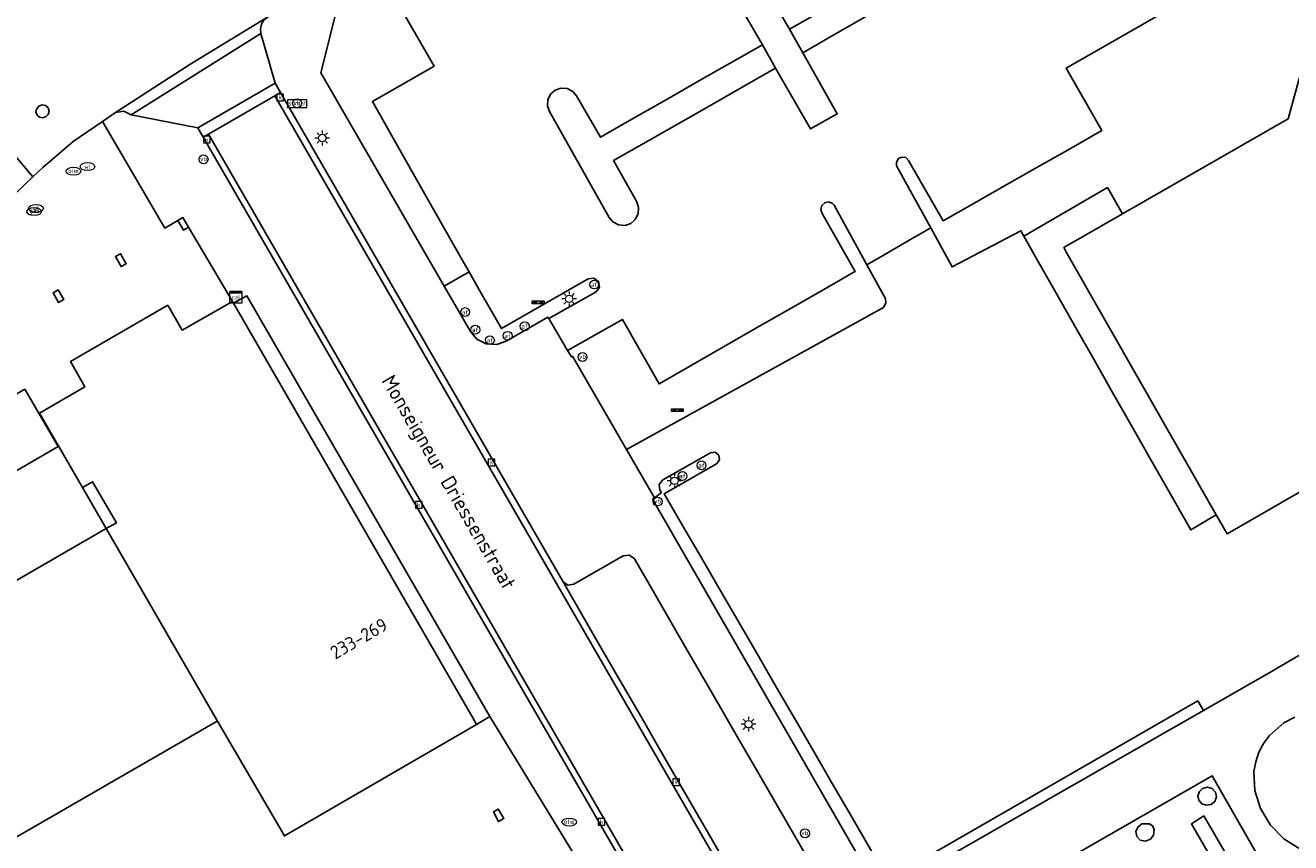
# Model space of a CAD drawing. Header units: metres. Extents: x 197147 to 199131, y 355511 to 356703.
# Tile 49 of 225: x 197655 to 197740, y 355990 to 356046. Entities that reach past the tile are written whole.
import ezdxf
from ezdxf.enums import TextEntityAlignment as Align

# ---------------------------------------------------------------- set-up
doc = ezdxf.new("R2010")
doc.units = ezdxf.units.M
for name, color, linetype in [('B-WE-GR-GROENVOORZIENING-GV', 252, 'Continuous'), ('B-WE-GR-HAAG-GV', 252, 'GR-HAAG1'), ('B-WE-IE-MEUBILAIR_WEGMEUBILAIR-GV', 252, 'Continuous'), ('B-WE-IE-MEUBILAIR_WEGMEUBILAIR-S', 252, 'Continuous'), ('B-WE-IE-TERREINAFSCHEIDING_KUNSTMATIG_MUUR-GV', 252, 'IE-TERREINAFSCHEIDING-KUNSTMATIG-DICHT'), ('B-WE-KL-DATA_CAI-S', 252, 'Continuous'), ('B-WE-OG-BEBOUWING-GV', 252, 'Continuous'), ('B-WE-OG-BEBOUWING_HUISNUMMER-T18', 252, 'Continuous'), ('B-WE-OG-BEBOUWING_STRAATNAAM-T35', 252, 'Continuous'), ('B-WE-OG-TERREIN_ERF-GV', 252, 'Continuous'), ('B-WE-RI-HWA_KOLK-S', 253, 'Continuous'), ('B-WE-RI-VWA_AFSCHEIDER-S', 253, 'Continuous'), ('B-WE-VH-GOOT-G', 253, 'Continuous'), ('B-WE-VH-ONVERHARD-GV', 253, 'Continuous'), ('B-WE-VH-VERHARDING_ASFALT-GV', 253, 'Continuous'), ('B-WE-VH-VERHARDING_BETONSTRAATSTEEN-GV', 253, 'Continuous'), ('B-WE-VH-VERHARDING_HALFVERHARDING-GV', 253, 'Continuous'), ('B-WE-VH-VERHARDING_OPEN-GV', 253, 'Continuous'), ('B-WE-VH-VERHARDING_STRAATBAKSTEEN-GV', 253, 'Continuous'), ('B-WE-VH-VERHARDING_TEGEL-GV', 253, 'Continuous')]:
    doc.layers.add(name, color=color, linetype=linetype)
doc.styles.add('NLCS-ISO-M-T18', font='NLCS-ISO.ttf', dxfattribs={"height": 1.8})
doc.styles.add('NLCS-ISO-M200-T25', font='NLCS-ISO.ttf')
doc.linetypes.add('GR-HAAG1', pattern='A,6,[176,NLCS.SHX,S=0.125,R=0,X=0,Y=0],-2', length=8)
doc.linetypes.add('IE-TERREINAFSCHEIDING-KUNSTMATIG-DICHT', pattern='A,8,-1,[82,NLCS.SHX,S=0.75,R=90,X=0,Y=0],-1', length=10)

# ---------------------------------------------------------------- blocks, each defined once
blk = doc.blocks.new('BGT-STRAATNAAMBORD-SO')
at = {"color": 0, "linetype": 'ByBlock', "lineweight": 18}
blk.add_lwpolyline([(-3.25, -1.25), (3.25, -1.25), (3.25, 1.25), (-3.25, 1.25)], close=True, dxfattribs=at)
at = {"color": 0, "linetype": 'ByBlock', "lineweight": 18, "style": 'NLCS-ISO-M-T18'}
blk.add_text('straat', height=1.5, dxfattribs=at).set_placement((0, 0.15), align=Align.MIDDLE_CENTER)
blk = doc.blocks.new('BGT-CAIKAST-SO')
at = {"color": 0, "linetype": 'ByBlock', "lineweight": 18}
for points in [[(-2, 2), (2, 2), (2, 1.68), (-2, 1.68)], [(-2, 1.52), (2, 1.52), (2, -2), (-2, -2)]]:
    blk.add_lwpolyline(points, close=True, dxfattribs=at)
at = {"color": 0, "linetype": 'ByBlock', "lineweight": 18, "style": 'NLCS-ISO-M-T18'}
blk.add_text('cai', height=1.5, dxfattribs=at).set_placement((0, 0), align=Align.MIDDLE_CENTER)
blk = doc.blocks.new('BGT-VERKEERSBORDPAAL-SO')
at = {"color": 0, "linetype": 'ByBlock', "lineweight": 18}
blk.add_circle((0, 0), 1.5, dxfattribs=at)
at = {"color": 0, "linetype": 'ByBlock', "lineweight": 18, "style": 'NLCS-ISO-M-T18'}
blk.add_text('vb', height=1.5, dxfattribs=at).set_placement((0, 0.13), align=Align.MIDDLE_CENTER)
blk = doc.blocks.new('BGT-LICHTMAST-SO')
at = {"color": 0, "linetype": 'ByBlock', "lineweight": 18}
for points in [[(-1.25, 0), (-2, 0)], [(-1.41, 1.41), (-0.88, 0.88)], [(0, 2), (0, 1.25)], [(0.88, 0.88), (1.41, 1.41)], [(2, 0), (1.25, 0)], [(-1.41, -1.41), (-0.88, -0.88)], [(0, -1.25), (0, -2)], [(0.88, -0.88), (1.41, -1.41)]]:
    blk.add_lwpolyline(points, dxfattribs=at)
blk.add_circle((0, 0), 1, dxfattribs=at)
blk = doc.blocks.new('BGT-AFSLUITPAAL-SO')
at = {"color": 0, "linetype": 'ByBlock', "lineweight": 18}
blk.add_circle((0, 0), 1.5, dxfattribs=at)
at = {"color": 0, "linetype": 'ByBlock', "lineweight": 18, "style": 'NLCS-ISO-M-T18'}
blk.add_text('af', height=1.5, dxfattribs=at).set_placement((0, 0), align=Align.MIDDLE_CENTER)
blk = doc.blocks.new('BGT-WATERLEIDINGPUT-SO')
at = {"color": 0, "linetype": 'ByBlock', "lineweight": 18}
blk.add_ellipse((0, 0), major_axis=(2.5, 0), ratio=0.54, dxfattribs=at)
at = {"color": 0, "linetype": 'ByBlock', "lineweight": 18, "style": 'NLCS-ISO-M-T18'}
blk.add_text('wl', height=1.5, dxfattribs=at).set_placement((0, 0), align=Align.MIDDLE_CENTER)
blk = doc.blocks.new('BGT-KOLK-SO')
at = {"color": 0, "linetype": 'ByBlock', "lineweight": 18}
blk.add_lwpolyline([(-0.045, -0.045), (0.045, -0.045), (0.045, 0.045), (-0.045, 0.045)], close=True, dxfattribs=at)
at = {"color": 0, "linetype": 'ByBlock', "lineweight": 18, "style": 'NLCS-ISO-M-T18'}
blk.add_text('k', height=0.06, dxfattribs=at).set_placement((0, 0), align=Align.MIDDLE_CENTER)
blk = doc.blocks.new('BGT-GASPUT-SO')
at = {"color": 0, "linetype": 'ByBlock', "lineweight": 18}
blk.add_ellipse((0, 0), major_axis=(2.5, 0), ratio=0.54, dxfattribs=at)
at = {"color": 0, "linetype": 'ByBlock', "lineweight": 18, "style": 'NLCS-ISO-M-T18'}
blk.add_text('gas', height=1.5, dxfattribs=at).set_placement((0.12, 0.3), align=Align.MIDDLE_CENTER)
blk = doc.blocks.new('BGT-BENZINEPUT_OLIEPUT-SO')
at = {"color": 0, "linetype": 'ByBlock', "lineweight": 18}
blk.add_ellipse((0, 0), major_axis=(2.5, 0), ratio=0.54, dxfattribs=at)
at = {"color": 0, "linetype": 'ByBlock', "lineweight": 18, "style": 'NLCS-ISO-M-T18'}
blk.add_text('olie', height=1.5, dxfattribs=at).set_placement((0, 0.16), align=Align.MIDDLE_CENTER)
blk = doc.blocks.new('BGT-SLAGBOOM-SO')
at = {"linetype": 'ByBlock', "lineweight": 18}
h = blk.add_hatch(color=0, dxfattribs=at)
h.dxf.hatch_style = 1
h.paths.add_polyline_path([(0, 0.5), (-1, 0.5), (-2, -0.5), (-1, -0.5)])
h.paths.add_polyline_path([(2, 0.5), (1, 0.5), (0, -0.5), (1, -0.5)])
at = {"color": 0, "linetype": 'ByBlock', "lineweight": 18}
blk.add_lwpolyline([(-2, 0.5), (2, 0.5), (2, -0.5), (-2, -0.5)], close=True, dxfattribs=at)
for points in [[(-2, -0.5), (-1, 0.5)], [(-1, -0.5), (0, 0.5)], [(0, -0.5), (1, 0.5)], [(1, -0.5), (2, 0.5)]]:
    blk.add_lwpolyline(points, dxfattribs=at)

msp = doc.modelspace()

# ---------------------------------------------------------------- linework, layer by layer
at = {"layer": 'B-WE-GR-GROENVOORZIENING-GV', "flags": 128}
for points in [[(197696.39, 356058.389), (197696.367, 356058.434), (197675.559, 356046.507), (197674.522, 356042.375), (197682.866, 356027.923), (197684.551, 356028.891), (197684.174, 356029.555), (197682.862, 356031.866), (197681.649, 356034.005), (197680.386, 356036.232), (197679.205, 356038.313), (197678.002, 356040.433), (197682.193, 356042.834), (197679.757, 356047.038), (197682.004, 356048.318), (197684.1, 356049.512), (197686.218, 356050.719), (197688.489, 356052.013), (197690.566, 356053.196), (197692.799, 356054.468), (197694.898, 356055.663), (197697.13, 356056.935), (197696.39, 356058.389)], [(197708.335, 356046.51), (197706.259, 356045.32), (197707.148, 356043.732), (197709.259, 356044.943), (197711.424, 356046.184)], [(197700.969, 356040.211), (197703.049, 356041.398), (197705.306, 356042.686), (197704.413, 356044.271), (197702.196, 356043.006), (197700, 356041.754), (197697.86, 356040.534), (197695.73, 356039.319), (197693.444, 356038.015), (197691.83, 356040.815), (197691.572, 356041.115), (197691.189, 356041.309), (197690.762, 356041.335), (197690.387, 356041.207), (197690.086, 356040.95), (197689.89, 356040.569), (197689.862, 356040.141), (197689.988, 356039.766), (197694.03, 356032.583), (197694.29, 356032.275), (197694.679, 356032.074), (197695.114, 356032.045), (197695.497, 356032.173), (197695.805, 356032.433), (197696.006, 356032.821), (197696.037, 356033.256), (197695.909, 356033.639), (197694.342, 356036.429), (197696.721, 356037.786), (197698.862, 356039.008), (197700.969, 356040.211)], [(197691.228, 356023.562), (197691.48, 356023.137), (197691.556, 356023.187), (197695.222, 356016.857), (197712.613, 356026.482), (197712.644, 356026.516), (197712.779, 356026.795), (197712.759, 356027.104), (197712.59, 356027.363), (197711.485, 356029.381), (197709.274, 356033.42), (197709.171, 356033.528), (197708.912, 356033.629), (197708.639, 356033.575), (197708.439, 356033.382), (197708.375, 356033.111), (197708.467, 356032.848), (197710.7, 356028.93), (197710.555, 356028.847), (197708.146, 356027.465), (197706.047, 356026.262), (197703.869, 356025.012), (197701.779, 356023.813), (197699.554, 356022.537), (197697.417, 356021.311), (197694.934, 356025.678), (197691.228, 356023.562)]]:
    msp.add_lwpolyline(points, dxfattribs=at)
at = {"layer": 'B-WE-GR-HAAG-GV', "flags": 128}
msp.add_lwpolyline([(197699.016, 356011.723), (197697.769, 356013.872), (197701.311, 356015.905), (197701.507, 356016.16), (197701.467, 356016.479), (197701.212, 356016.677), (197700.893, 356016.637), (197697.666, 356014.808), (197697.43, 356014.503), (197697.48, 356014.12), (197697.574, 356013.958), (197697.112, 356013.594), (197696.98, 356013.506), (197712.437, 355986.689), (197734.284, 355999.188), (197733.904, 355999.84), (197717.127, 355990.197), (197712.907, 355987.771), (197711.712, 355989.832), (197710.418, 355992.063), (197709.149, 355994.251), (197707.895, 355996.413), (197706.671, 355998.524), (197705.379, 356000.75), (197704.125, 356002.914), (197702.844, 356005.121), (197701.556, 356007.342), (197700.289, 356009.526), (197699.016, 356011.723)], dxfattribs=at)
at = {"layer": 'B-WE-IE-MEUBILAIR_WEGMEUBILAIR-GV', "flags": 128}
for points in [[(197733.914, 355993.408), (197733.973, 355993.111), (197734.172, 355992.883), (197734.479, 355992.774), (197734.801, 355992.825), (197735.057, 355993.031), (197735.166, 355993.341), (197735.097, 355993.667), (197734.871, 355993.911), (197734.551, 355994.004), (197734.229, 355993.919), (197734.008, 355993.703), (197733.914, 355993.408)], [(197729.711, 355990.997), (197729.766, 355990.663), (197729.998, 355990.416), (197730.352, 355990.338), (197730.688, 355990.475), (197730.901, 355990.762), (197730.953, 355991.115), (197730.85, 355991.37), (197730.627, 355991.53), (197730.102, 355991.511), (197729.839, 355991.305), (197729.711, 355990.997)]]:
    msp.add_lwpolyline(points, dxfattribs=at)
at = {"layer": 'B-WE-IE-TERREINAFSCHEIDING_KUNSTMATIG_MUUR-GV', "ltscale": 0.2, "flags": 128}
msp.add_lwpolyline([(197734.321, 355992.055), (197733.48, 355991.53), (197735.444, 355988.115), (197736.324, 355988.606), (197734.321, 355992.055)], dxfattribs=at)
at = {"layer": 'B-WE-OG-BEBOUWING-GV', "flags": 128}
for points in [[(197742.585, 356048.649), (197740.026, 356039.261), (197728.803, 356032.821), (197724.82, 356030.536), (197725.03, 356030.168), (197735.155, 356012.441), (197735.887, 356011.159), (197736.196, 356011.337), (197742.708, 356015.082)], [(197664.828, 356032.375), (197665.218, 356031.71), (197665.56, 356031.922), (197665.174, 356032.576), (197664.828, 356032.375)], [(197660.949, 356030.122), (197660.612, 356029.926), (197660.991, 356029.255), (197661.34, 356029.45), (197660.949, 356030.122)], [(197656.385, 356027.472), (197656.749, 356026.832), (197657.099, 356027.025), (197656.731, 356027.673), (197656.385, 356027.472)], [(197672.044, 355990.696), (197685.058, 355998.253), (197684.802, 355998.697), (197668.596, 356026.78), (197668.535, 356026.886), (197665.131, 356024.951), (197664.151, 356026.641), (197657.572, 356022.829), (197658.535, 356021.118), (197655.46, 356019.332), (197658.366, 356014.285), (197659.054, 356014.681), (197660.678, 356011.907), (197659.984, 356011.514), (197667.508, 355998.479), (197672.044, 355990.696)], [(197659.984, 356011.514), (197640.45, 356000.234), (197626.577, 355992.222), (197626.974, 355991.577), (197627.364, 355991.817), (197627.325, 355989.128)], [(197643.333, 355984.551), (197667.339, 355998.382), (197667.508, 355998.479)], [(197686.531, 355992.515), (197686.199, 355992.325), (197686.555, 355991.675), (197686.901, 355991.875), (197686.531, 355992.515)]]:
    msp.add_lwpolyline(points, dxfattribs=at)
at = {"layer": 'B-WE-OG-TERREIN_ERF-GV', "flags": 128}
msp.add_lwpolyline([(197735.49, 356048.706), (197724.994, 356042.699), (197727.414, 356038.472), (197725.162, 356037.191), (197722.962, 356035.94), (197720.802, 356034.711), (197718.64, 356033.482), (197716.664, 356032.358), (197714.321, 356036.443), (197714.318, 356036.448), (197714.126, 356036.631), (197713.865, 356036.674), (197713.625, 356036.562), (197713.49, 356036.333), (197713.507, 356036.069), (197715.814, 356031.874), (197717.269, 356029.23), (197721.923, 356031.679), (197722.112, 356031.315), (197727.781, 356034.603), (197728.803, 356032.821), (197740.026, 356039.261), (197742.585, 356048.649)], dxfattribs=at)
at = {"layer": 'B-WE-VH-GOOT-G', "flags": 128}
for points in [[(197671.793, 356041.038), (197671.408, 356040.817)], [(197671.408, 356040.817), (197711.237, 355971.842), (197712.615, 355969.336), (197713.889, 355966.775), (197723.012, 355947.438)], [(197666.909, 356038.227), (197666.549, 356038.019)], [(197666.909, 356038.227), (197706.767, 355969.226), (197708.126, 355966.754), (197709.381, 355964.228), (197718.332, 355945.213)]]:
    msp.add_lwpolyline(points, dxfattribs=at)
at = {"layer": 'B-WE-VH-ONVERHARD-GV', "flags": 128}
for points in [[(197705.379, 356000.75), (197704.125, 356002.914), (197702.844, 356005.121), (197701.556, 356007.342), (197700.289, 356009.526), (197699.016, 356011.723), (197697.769, 356013.872), (197701.311, 356015.905), (197701.507, 356016.16), (197701.467, 356016.479), (197701.212, 356016.677), (197700.893, 356016.637), (197697.666, 356014.808), (197697.43, 356014.503), (197697.48, 356014.12), (197697.574, 356013.958), (197697.112, 356013.594), (197696.98, 356013.506), (197712.437, 355986.689), (197734.284, 355999.188), (197733.904, 355999.84), (197717.127, 355990.197)], [(197711.712, 355989.832), (197710.418, 355992.063), (197709.149, 355994.251), (197707.895, 355996.413), (197706.671, 355998.524), (197705.379, 356000.75)], [(197733.914, 355993.408), (197733.973, 355993.111), (197734.172, 355992.883), (197734.479, 355992.774), (197734.801, 355992.825), (197735.057, 355993.031), (197735.166, 355993.341), (197735.097, 355993.667), (197734.871, 355993.911), (197734.551, 355994.004), (197734.229, 355993.919), (197734.008, 355993.703), (197733.914, 355993.408)], [(197729.711, 355990.997), (197729.766, 355990.663), (197729.998, 355990.416), (197730.352, 355990.338), (197730.688, 355990.475), (197730.901, 355990.762), (197730.953, 355991.115), (197730.85, 355991.37), (197730.627, 355991.53), (197730.102, 355991.511), (197729.839, 355991.305), (197729.711, 355990.997)]]:
    msp.add_lwpolyline(points, dxfattribs=at)
at = {"layer": 'B-WE-VH-VERHARDING_ASFALT-GV', "flags": 128}
for points in [[(197655.013, 356035.332), (197655.683, 356035.973), (197657.743, 356037.722), (197659.723, 356039.083), (197660.613, 356039.684), (197665.705, 356042.989), (197670.893, 356046.141), (197671.458, 356046.472), (197669.931, 356048.428), (197669.332, 356047.978), (197669.094, 356048.783), (197668.987, 356049.616)], [(197655.257, 356039.921), (197655.41, 356040.109), (197655.635, 356040.2), (197655.876, 356040.159), (197656.057, 356039.994), (197656.115, 356039.778), (197656.057, 356039.561), (197655.916, 356039.41), (197655.695, 356039.334), (197655.465, 356039.377), (197655.304, 356039.506), (197655.223, 356039.707), (197655.257, 356039.921)], [(197651.906, 356035.24), (197653.241, 356033.637), (197655.013, 356035.332), (197653.686, 356036.902), (197651.95, 356035.281), (197651.906, 356035.24)]]:
    msp.add_lwpolyline(points, dxfattribs=at)
at = {"layer": 'B-WE-VH-VERHARDING_BETONSTRAATSTEEN-GV', "flags": 128}
for points in [[(197671.408, 356040.817), (197666.909, 356038.227), (197706.767, 355969.226), (197708.126, 355966.754), (197709.381, 355964.228), (197718.332, 355945.213), (197723.012, 355947.438), (197713.889, 355966.775), (197712.615, 355969.336), (197711.237, 355971.842), (197671.408, 356040.817)], [(197723.407, 355947.626), (197722.943, 355948.61), (197721.648, 355951.355), (197720.558, 355953.665), (197719.499, 355955.91), (197718.418, 355958.201), (197717.332, 355960.503), (197716.253, 355962.79), (197715.156, 355965.114), (197713.93, 355967.714), (197711.98, 355971.419), (197704.143, 355985.018), (197702.376, 355988.075), (197700.852, 355990.714), (197699.637, 355992.816), (197698.427, 355994.911), (197697.208, 355997.021), (197695.995, 355999.118), (197694.795, 356001.197), (197693.574, 356003.31), (197692.357, 356005.416), (197690.923, 356007.897), (197671.793, 356041.038), (197671.408, 356040.817)], [(197666.909, 356038.227), (197666.549, 356038.019), (197700.818, 355978.713), (197703.46, 355974.139), (197704.941, 355971.577), (197706.023, 355969.704), (197706.383, 355969.081), (197707.474, 355967.097), (197707.693, 355966.699), (197708.621, 355964.831), (197708.902, 355964.265), (197709.712, 355962.543), (197710.801, 355960.231), (197711.88, 355957.939), (197712.961, 355955.641), (197714.045, 355953.338), (197715.126, 355951.042), (197716.21, 355948.739), (197717.545, 355945.902), (197717.957, 355945.035)], [(197704.143, 355985.018), (197704.093, 355985.42), (197704.337, 355985.743), (197707.68, 355987.675), (197707.953, 355988.03), (197707.894, 355988.474), (197706.685, 355990.564), (197705.168, 355993.186), (197703.93, 355995.325), (197702.731, 355997.398), (197701.506, 355999.515), (197700.295, 356001.608), (197699.081, 356003.706), (197697.874, 356005.793), (197696.652, 356007.905), (197695.756, 356009.454), (197695.416, 356009.716), (197694.99, 356009.661), (197691.638, 356007.743), (197691.251, 356007.683), (197690.923, 356007.897)]]:
    msp.add_lwpolyline(points, dxfattribs=at)
at = {"layer": 'B-WE-VH-VERHARDING_HALFVERHARDING-GV', "flags": 128}
msp.add_lwpolyline([(197740.48, 355998.745), (197739.727, 355998.352), (197738.754, 355997.507), (197738.356, 355996.966), (197738.041, 355996.364), (197737.822, 355995.72), (197737.704, 355995.059), (197737.762, 355993.772), (197738.145, 355992.559), (197738.818, 355991.438), (197739.735, 355990.507), (197740.814, 355989.833)], dxfattribs=at)
at = {"layer": 'B-WE-VH-VERHARDING_OPEN-GV', "flags": 128}
for points in [[(197655.257, 356039.921), (197655.223, 356039.707), (197655.304, 356039.506), (197655.465, 356039.377), (197655.695, 356039.334), (197655.916, 356039.41), (197656.057, 356039.561), (197656.115, 356039.778), (197656.057, 356039.994), (197655.876, 356040.159), (197655.635, 356040.2), (197655.41, 356040.109), (197655.257, 356039.921)], [(197658.366, 356014.285), (197655.46, 356019.332), (197658.535, 356021.118), (197657.572, 356022.829), (197664.151, 356026.641), (197665.131, 356024.951), (197668.535, 356026.886), (197665.56, 356031.922), (197665.218, 356031.71), (197664.828, 356032.375), (197663.94, 356031.859), (197663.156, 356033.202), (197659.723, 356039.083), (197657.743, 356037.722), (197655.683, 356035.973), (197655.013, 356035.332), (197653.241, 356033.637)], [(197727.781, 356034.603), (197722.112, 356031.315), (197723.109, 356029.563), (197724.368, 356027.349), (197725.644, 356025.108), (197726.878, 356022.938), (197728.13, 356020.737), (197729.366, 356018.564), (197730.611, 356016.377), (197731.866, 356014.17), (197733.428, 356011.425), (197735.155, 356012.441), (197725.03, 356030.168), (197724.82, 356030.536), (197728.803, 356032.821), (197727.781, 356034.603)], [(197722.112, 356031.315), (197721.923, 356031.679), (197717.269, 356029.23), (197715.814, 356031.874), (197714.402, 356031.071), (197712.547, 356029.99), (197711.485, 356029.381), (197712.59, 356027.363), (197712.759, 356027.104), (197712.779, 356026.795), (197712.644, 356026.516), (197712.613, 356026.482), (197695.222, 356016.857), (197697.112, 356013.594), (197697.574, 356013.958), (197697.48, 356014.12), (197697.43, 356014.503), (197697.666, 356014.808), (197700.893, 356016.637), (197701.212, 356016.677), (197701.467, 356016.479), (197701.507, 356016.16), (197701.311, 356015.905), (197697.769, 356013.872), (197699.016, 356011.723), (197700.289, 356009.526), (197701.556, 356007.342), (197702.844, 356005.121), (197704.125, 356002.914), (197705.379, 356000.75), (197706.671, 355998.524), (197707.895, 355996.413), (197709.149, 355994.251), (197710.418, 355992.063), (197711.712, 355989.832)], [(197660.612, 356029.926), (197660.949, 356030.122), (197661.34, 356029.45), (197660.991, 356029.255), (197660.612, 356029.926)], [(197684.551, 356028.891), (197682.866, 356027.923), (197684.641, 356024.849), (197685.076, 356024.344), (197685.721, 356024.02), (197686.442, 356023.979), (197687.071, 356024.199), (197689.884, 356025.829), (197689.943, 356025.729), (197693.152, 356027.534), (197693.385, 356027.853), (197693.325, 356028.244), (197693.007, 356028.479), (197692.616, 356028.422), (197690.921, 356027.452), (197686.738, 356025.058), (197685.389, 356027.415), (197685.236, 356027.683), (197684.551, 356028.891)], [(197656.731, 356027.673), (197657.099, 356027.025), (197656.749, 356026.832), (197656.385, 356027.472), (197656.731, 356027.673)], [(197684.802, 355998.697), (197685.058, 355998.253), (197685.504, 355998.516), (197685.967, 355998.788), (197669.508, 356027.268), (197668.596, 356026.78), (197684.802, 355998.697)], [(197654.473, 356020.945), (197650.202, 356018.476), (197652.443, 356014.598), (197656.732, 356017.068), (197654.473, 356020.945)], [(197749.334, 356002.77), (197751.581, 356004.069), (197753.649, 356005.264), (197753.668, 356005.275), (197755.55, 356012.097), (197751.056, 356019.883), (197742.708, 356015.082), (197736.196, 356011.337), (197735.887, 356011.159), (197735.155, 356012.441)], [(197658.366, 356014.285), (197659.984, 356011.514), (197660.678, 356011.907), (197659.054, 356014.681), (197658.366, 356014.285)], [(197627.325, 355989.128), (197627.364, 355991.817), (197626.974, 355991.577), (197626.577, 355992.222), (197640.45, 356000.234), (197659.984, 356011.514)], [(197751.853, 355990.477), (197755.282, 355992.449), (197754.024, 355994.637), (197753.211, 355996.051), (197753.114, 355995.995), (197752.365, 355997.55), (197751.794, 355997.361), (197751.168, 355997.336), (197750.561, 355997.491), (197750.042, 355997.796), (197749.626, 355998.231), (197749.336, 355998.786), (197749.216, 355999.401), (197749.269, 356000), (197749.557, 356000.685), (197750.057, 356001.234), (197749.24, 356002.716), (197749.334, 356002.77), (197748.448, 356004.308), (197748.274, 356004.61), (197747.131, 356006.593), (197743.376, 356004.429), (197741.135, 356003.137), (197738.882, 356001.838)], [(197717.127, 355990.197), (197733.904, 355999.84), (197734.284, 355999.188), (197738.882, 356001.838)], [(197637.751, 355960.509), (197637.586, 355960.796), (197637.77, 355960.896), (197639.55, 355957.781), (197673.936, 355977.568), (197685.629, 355983.382), (197685.457, 355983.631), (197692.608, 355987.886), (197685.967, 355998.788)], [(197734.284, 355999.188), (197712.437, 355986.689), (197712.48, 355986.604), (197709.628, 355984.969), (197711.658, 355981.421)], [(197740.814, 355989.833), (197739.735, 355990.507), (197738.818, 355991.438), (197738.145, 355992.559), (197737.762, 355993.772), (197737.704, 355995.059), (197737.822, 355995.72), (197738.041, 355996.364), (197738.356, 355996.966), (197738.754, 355997.507), (197739.727, 355998.352), (197740.48, 355998.745)], [(197685.058, 355998.253), (197672.044, 355990.696), (197667.508, 355998.479), (197667.339, 355998.382), (197643.333, 355984.551)], [(197711.658, 355981.421), (197715.694, 355974.365), (197738.914, 355987.713), (197734.867, 355994.775), (197711.658, 355981.421)], [(197733.914, 355993.408), (197734.008, 355993.703), (197734.229, 355993.919), (197734.551, 355994.004), (197734.871, 355993.911), (197735.097, 355993.667), (197735.166, 355993.341), (197735.057, 355993.031), (197734.801, 355992.825), (197734.479, 355992.774), (197734.172, 355992.883), (197733.973, 355993.111), (197733.914, 355993.408)], [(197686.555, 355991.675), (197686.199, 355992.325), (197686.531, 355992.515), (197686.901, 355991.875), (197686.555, 355991.675)], [(197734.321, 355992.055), (197736.324, 355988.606), (197735.444, 355988.115), (197733.48, 355991.53), (197734.321, 355992.055)], [(197729.711, 355990.997), (197729.839, 355991.305), (197730.102, 355991.511), (197730.627, 355991.53), (197730.85, 355991.37), (197730.953, 355991.115), (197730.901, 355990.762), (197730.688, 355990.475), (197730.352, 355990.338), (197729.998, 355990.416), (197729.766, 355990.663), (197729.711, 355990.997)]]:
    msp.add_lwpolyline(points, dxfattribs=at)
at = {"layer": 'B-WE-VH-VERHARDING_STRAATBAKSTEEN-GV', "flags": 128}
for points in [[(197703.868, 356049.45), (197706.259, 356045.32), (197708.335, 356046.51)], [(197711.424, 356046.184), (197709.259, 356044.943), (197707.148, 356043.732), (197709.487, 356039.597), (197707.682, 356038.579), (197705.306, 356042.686), (197703.049, 356041.398), (197700.969, 356040.211), (197698.862, 356039.008), (197696.721, 356037.786), (197694.342, 356036.429), (197695.909, 356033.639), (197696.037, 356033.256), (197696.006, 356032.821), (197695.805, 356032.433), (197695.497, 356032.173), (197695.114, 356032.045), (197694.679, 356032.074), (197694.29, 356032.275), (197694.03, 356032.583), (197689.988, 356039.766), (197689.862, 356040.141), (197689.89, 356040.569), (197690.086, 356040.95), (197690.387, 356041.207), (197690.762, 356041.335), (197691.189, 356041.309), (197691.572, 356041.115), (197691.83, 356040.815), (197693.444, 356038.015), (197695.73, 356039.319), (197697.86, 356040.534), (197700, 356041.754), (197702.196, 356043.006), (197704.413, 356044.271), (197702.041, 356048.396)], [(197724.994, 356042.699), (197735.49, 356048.706)], [(197679.757, 356047.038), (197682.193, 356042.834), (197678.002, 356040.433), (197679.205, 356038.313), (197680.386, 356036.232), (197681.649, 356034.005), (197682.862, 356031.866), (197684.174, 356029.555), (197684.551, 356028.891), (197685.236, 356027.683), (197685.389, 356027.415), (197686.738, 356025.058), (197690.921, 356027.452), (197692.616, 356028.422), (197693.007, 356028.479), (197693.325, 356028.244), (197693.385, 356027.853), (197693.152, 356027.534), (197689.943, 356025.729), (197691.228, 356023.562), (197694.934, 356025.678), (197697.417, 356021.311), (197699.554, 356022.537), (197701.779, 356023.813), (197703.869, 356025.012), (197706.047, 356026.262), (197708.146, 356027.465), (197710.555, 356028.847), (197710.7, 356028.93), (197708.467, 356032.848), (197708.375, 356033.111), (197708.439, 356033.382), (197708.639, 356033.575), (197708.912, 356033.629), (197709.171, 356033.528), (197709.274, 356033.42), (197711.485, 356029.381), (197712.547, 356029.99), (197714.402, 356031.071), (197715.814, 356031.874), (197713.507, 356036.069), (197713.49, 356036.333), (197713.625, 356036.562), (197713.865, 356036.674), (197714.126, 356036.631), (197714.318, 356036.448), (197714.321, 356036.443), (197716.664, 356032.358), (197718.64, 356033.482), (197720.802, 356034.711), (197722.962, 356035.94), (197725.162, 356037.191), (197727.414, 356038.472), (197724.994, 356042.699)]]:
    msp.add_lwpolyline(points, dxfattribs=at)
at = {"layer": 'B-WE-VH-VERHARDING_TEGEL-GV', "flags": 128}
for points in [[(197707.148, 356043.732), (197706.259, 356045.32), (197703.868, 356049.45), (197702.041, 356048.396), (197704.413, 356044.271), (197705.306, 356042.686), (197707.682, 356038.579), (197709.487, 356039.597), (197707.148, 356043.732)], [(197712.437, 355986.689), (197696.98, 356013.506), (197697.112, 356013.594), (197695.222, 356016.857), (197691.556, 356023.187), (197691.48, 356023.137), (197691.228, 356023.562), (197689.943, 356025.729), (197689.884, 356025.829), (197687.071, 356024.199), (197686.442, 356023.979), (197685.721, 356024.02), (197685.076, 356024.344), (197684.641, 356024.849), (197682.866, 356027.923), (197674.522, 356042.375), (197675.559, 356046.507)], [(197670.449, 356045.043), (197670.418, 356045.349), (197670.489, 356045.666), (197670.658, 356045.942), (197670.893, 356046.141), (197665.705, 356042.989), (197660.613, 356039.684), (197661.169, 356039.774), (197661.676, 356039.527)], [(197670.449, 356045.043), (197661.676, 356039.527), (197666.183, 356038.652), (197671.43, 356041.666), (197670.449, 356045.043)], [(197666.183, 356038.652), (197666.549, 356038.019), (197666.909, 356038.227), (197671.408, 356040.817), (197671.793, 356041.038), (197671.43, 356041.666)], [(197671.793, 356041.038), (197690.923, 356007.897), (197691.251, 356007.683), (197691.638, 356007.743), (197694.99, 356009.661), (197695.416, 356009.716), (197695.756, 356009.454), (197696.652, 356007.905), (197697.874, 356005.793), (197699.081, 356003.706), (197700.295, 356001.608), (197701.506, 355999.515), (197702.731, 355997.398), (197703.93, 355995.325), (197705.168, 355993.186), (197706.685, 355990.564), (197707.894, 355988.474)], [(197660.613, 356039.684), (197659.723, 356039.083), (197663.156, 356033.202), (197663.94, 356031.859), (197664.828, 356032.375), (197665.174, 356032.576), (197665.56, 356031.922), (197668.535, 356026.886), (197668.596, 356026.78), (197669.508, 356027.268), (197685.967, 355998.788), (197692.608, 355987.886), (197692.915, 355987.371), (197690.792, 355986.107), (197694.047, 355979.144), (197695.437, 355976.172)], [(197697.247, 355977.024), (197700.818, 355978.713), (197666.549, 356038.019)]]:
    msp.add_lwpolyline(points, dxfattribs=at)

# ---------------------------------------------------------------- block references
at = {"layer": 'B-WE-IE-MEUBILAIR_WEGMEUBILAIR-S'}
for name, p, xscale, yscale, zscale in [('BGT-STRAATNAAMBORD-SO', (197672.917, 356040.287), 0.2, 0.2, 0.2), ('BGT-VERKEERSBORDPAAL-SO', (197672.906, 356040.311), 0.2, 0.2, 0.2), ('BGT-LICHTMAST-SO', (197674.612, 356037.96), 0.25, 0.25, 0.25), ('BGT-WATERLEIDINGPUT-SO', (197658.711, 356036.024), 0.2, 0.2, 0.2), ('BGT-VERKEERSBORDPAAL-SO', (197666.573, 356036.519), 0.2, 0.2, 0.2), ('BGT-GASPUT-SO', (197655.098, 356032.979), 0.2, 0.2, 0.2), ('BGT-GASPUT-SO', (197655.099, 356032.974), 0.2, 0.2, 0.2), ('BGT-WATERLEIDINGPUT-SO', (197655.228, 356033.191), 0.2, 0.2, 0.2), ('BGT-AFSLUITPAAL-SO', (197693.028, 356028.037), 0.2, 0.2, 0.2), ('BGT-SLAGBOOM-SO', (197689.232, 356026.839), 0.2, 0.2, 0.2), ('BGT-LICHTMAST-SO', (197691.328, 356027.07), 0.25, 0.25, 0.25), ('BGT-AFSLUITPAAL-SO', (197684.289, 356026.172), 0.2, 0.2, 0.2), ('BGT-AFSLUITPAAL-SO', (197684.972, 356024.981), 0.2, 0.2, 0.2), ('BGT-AFSLUITPAAL-SO', (197688.318, 356025.21), 0.2, 0.2, 0.2), ('BGT-AFSLUITPAAL-SO', (197685.964, 356024.271), 0.2, 0.2, 0.2), ('BGT-AFSLUITPAAL-SO', (197687.165, 356024.569), 0.2, 0.2, 0.2), ('BGT-VERKEERSBORDPAAL-SO', (197692.237, 356023.127), 0.2, 0.2, 0.2), ('BGT-SLAGBOOM-SO', (197698.661, 356019.532), 0.2, 0.2, 0.2), ('BGT-AFSLUITPAAL-SO', (197700.295, 356015.794), 0.2, 0.2, 0.2), ('BGT-LICHTMAST-SO', (197698.457, 356014.742), 0.25, 0.25, 0.25), ('BGT-AFSLUITPAAL-SO', (197699.009, 356015.073), 0.2, 0.2, 0.2), ('BGT-VERKEERSBORDPAAL-SO', (197697.32, 356013.343), 0.2, 0.2, 0.2), ('BGT-LICHTMAST-SO', (197703.475, 355998.261), 0.25, 0.25, 0.25), ('BGT-VERKEERSBORDPAAL-SO', (197707.298, 355990.875), 0.2, 0.2, 0.2)]:
    msp.add_blockref(name, p, dxfattribs=dict(at, xscale=xscale, yscale=yscale, zscale=zscale))
at = {"layer": 'B-WE-KL-DATA_CAI-S', "xscale": 0.2, "yscale": 0.2, "zscale": 0.2}
msp.add_blockref('BGT-CAIKAST-SO', (197668.758, 356027.179), dxfattribs=at)
at = {"layer": 'B-WE-RI-HWA_KOLK-S', "xscale": 5, "yscale": 5, "zscale": 5}
for p in [(197671.76, 356040.713), (197666.796, 356037.868), (197686.072, 356015.992), (197681.141, 356013.124), (197698.571, 355994.345), (197693.53, 355991.656)]:
    msp.add_blockref('BGT-KOLK-SO', p, dxfattribs=at)
at = {"layer": 'B-WE-RI-VWA_AFSCHEIDER-S', "xscale": 0.2, "yscale": 0.2, "zscale": 0.2}
for p in [(197657.762, 356035.708), (197691.335, 355991.637)]:
    msp.add_blockref('BGT-BENZINEPUT_OLIEPUT-SO', p, dxfattribs=at)

# ---------------------------------------------------------------- texts
at = {"layer": 'B-WE-OG-BEBOUWING_HUISNUMMER-T18', "insert": (197677.085, 356004.067), "char_height": 0.9, "attachment_point": 5, "rotation": 30, "style": 'NLCS-ISO-M200-T25'}
msp.add_mtext('233-269', dxfattribs=at)
at = {"layer": 'B-WE-OG-BEBOUWING_STRAATNAAM-T35', "insert": (197683.055, 356014.576), "char_height": 1, "attachment_point": 5, "rotation": 300.3, "style": 'NLCS-ISO-M200-T25'}
msp.add_mtext('Monseigneur Driessenstraat', dxfattribs=at)

doc.saveas('drawing.dxf')
